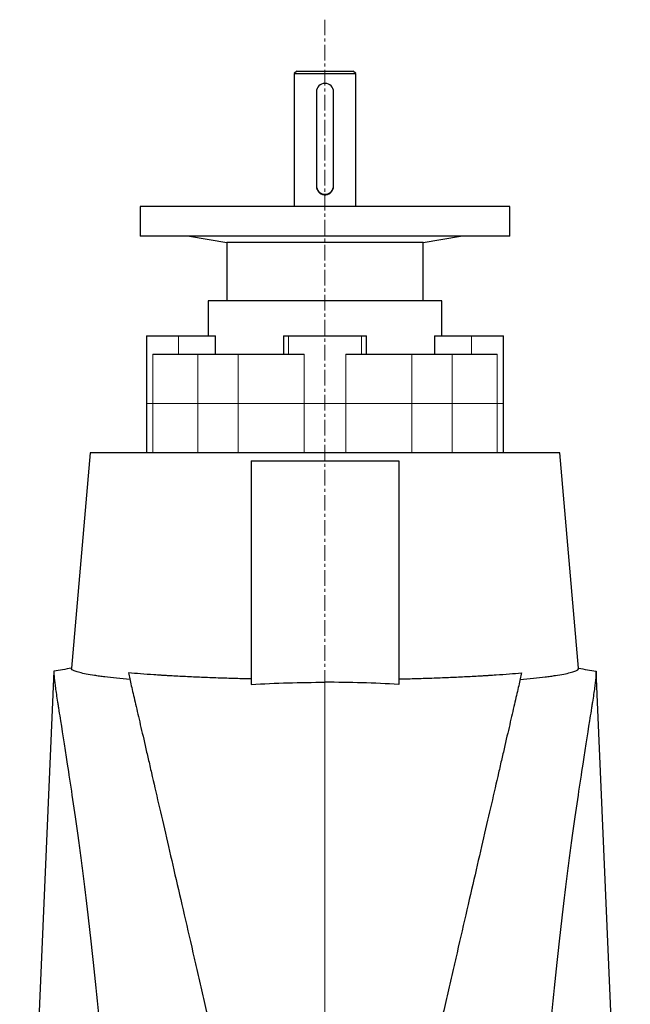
# Model space of a CAD drawing. Header units: millimetres. Extents: x 349 to 3828, y 433 to 5284.
# Tile 13 of 13: x 3203 to 3699, y 4452 to 5251. Entities that reach past the tile are written whole.
import ezdxf

# ---------------------------------------------------------------- set-up
doc = ezdxf.new("R2010")
doc.units = ezdxf.units.MM
doc.linetypes.add('CENTERX2', pattern=[20.32, 12.7, -2.54, 2.54, -2.54])
doc.layers.add('FORMAT', color=7, linetype='Continuous')

msp = doc.modelspace()

# ---------------------------------------------------------------- linework, layer by layer
at = {"color": 7, "linetype": 'Continuous', "lineweight": 25}
for p, q in [((3428.34, 5209.56), (3426.34, 5207.56)), ((3426.34, 5207.56), (3426.34, 5099.56)), ((3426.34, 5207.56), (3476.34, 5207.56)), ((3428.34, 5209.56), (3474.34, 5209.56)), ((3476.34, 5207.56), (3474.34, 5209.56)), ((3476.34, 5099.56), (3476.34, 5207.56)), ((3444.34, 5192.56), (3444.34, 5116.56)), ((3458.34, 5116.56), (3458.34, 5192.56)), ((3301.34, 5099.56), (3301.34, 5075.56)), ((3601.34, 5099.56), (3301.34, 5099.56)), ((3601.34, 5075.56), (3601.34, 5099.56)), ((3601.34, 5075.56), (3301.34, 5075.56)), ((3341.34, 5075.56), (3371.59, 5070.23)), ((3531.09, 5070.23), (3561.34, 5075.56)), ((3371.59, 5070.23), (3371.59, 5023.06)), ((3531.09, 5070.23), (3371.59, 5070.23)), ((3531.09, 5023.06), (3531.09, 5070.23)), ((3356.34, 5023.06), (3356.34, 4994.56)), ((3546.34, 5023.06), (3356.34, 5023.06)), ((3546.34, 4994.56), (3546.34, 5023.06)), ((3306.34, 4994.56), (3306.34, 4939.56)), ((3306.34, 4994.56), (3332.42, 4994.56)), ((3332.42, 4994.56), (3362.52, 4994.56)), ((3362.52, 4979.56), (3362.52, 4994.56)), ((3417.63, 4994.56), (3417.63, 4979.56)), ((3417.63, 4994.56), (3421.6, 4994.56)), ((3421.6, 4994.56), (3481.08, 4994.56)), ((3481.08, 4994.56), (3485.05, 4994.56)), ((3485.05, 4979.56), (3485.05, 4994.56)), ((3540.16, 4994.56), (3540.16, 4979.56)), ((3540.16, 4994.56), (3570.26, 4994.56)), ((3570.26, 4994.56), (3596.34, 4994.56)), ((3596.34, 4939.56), (3596.34, 4994.56)), ((3311.56, 4979.56), (3348.08, 4979.56)), ((3348.08, 4979.56), (3380.9, 4979.56)), ((3380.9, 4979.56), (3434.43, 4979.56)), ((3468.25, 4979.56), (3521.78, 4979.56)), ((3521.78, 4979.56), (3554.6, 4979.56)), ((3554.6, 4979.56), (3591.12, 4979.56)), ((3306.34, 4939.56), (3306.34, 4899.56)), ((3596.34, 4899.56), (3596.34, 4939.56)), ((3260.72, 4899.56), (3245.41, 4724.51)), ((3451.34, 4899.56), (3260.72, 4899.56)), ((3641.96, 4899.56), (3451.34, 4899.56)), ((3657.28, 4724.51), (3641.96, 4899.56)), ((3391.34, 4892.96), (3391.34, 4711.38)), ((3391.34, 4892.96), (3511.34, 4892.96)), ((3511.34, 4892.96), (3511.34, 4711.38)), ((3231.19, 4722.03), (3203.42, 4085.96)), ((3699.26, 4085.96), (3671.49, 4722.03))]:
    msp.add_line(p, q, dxfattribs=at)
at = {"color": 8, "linetype": 'Continuous', "lineweight": 18}
for p, q in [((3332.42, 4994.56), (3332.42, 4979.56)), ((3421.6, 4994.56), (3421.6, 4979.56)), ((3481.08, 4994.56), (3481.08, 4979.56)), ((3570.26, 4994.56), (3570.26, 4979.56)), ((3311.56, 4979.56), (3311.56, 4939.56)), ((3348.08, 4979.56), (3348.08, 4939.56)), ((3380.9, 4979.56), (3380.9, 4939.56)), ((3434.43, 4979.56), (3434.43, 4939.56)), ((3468.25, 4979.56), (3468.25, 4939.56)), ((3521.78, 4979.56), (3521.78, 4939.56)), ((3554.6, 4979.56), (3554.6, 4939.56)), ((3591.12, 4979.56), (3591.12, 4939.56)), ((3311.56, 4939.56), (3306.34, 4939.56)), ((3348.08, 4939.56), (3311.56, 4939.56)), ((3311.56, 4939.56), (3311.56, 4899.56)), ((3380.9, 4939.56), (3348.08, 4939.56)), ((3348.08, 4939.56), (3348.08, 4899.56)), ((3434.43, 4939.56), (3380.9, 4939.56)), ((3380.9, 4939.56), (3380.9, 4899.56)), ((3434.43, 4939.56), (3468.25, 4939.56)), ((3434.43, 4939.56), (3434.43, 4899.56)), ((3468.25, 4939.56), (3468.25, 4899.56)), ((3468.25, 4939.56), (3521.78, 4939.56)), ((3521.78, 4939.56), (3521.78, 4899.56)), ((3521.78, 4939.56), (3554.6, 4939.56)), ((3554.6, 4939.56), (3554.6, 4899.56)), ((3554.6, 4939.56), (3591.12, 4939.56)), ((3591.12, 4939.56), (3591.12, 4899.56)), ((3591.12, 4939.56), (3596.34, 4939.56))]:
    msp.add_line(p, q, dxfattribs=at)
at = {"color": 7, "linetype": 'Continuous', "lineweight": 25}
for centre, start, end in [((3451.34, 5192.56), 0, 180), ((3451.34, 5116.56), 180, 0)]:
    msp.add_arc(centre, 7, start, end, dxfattribs=at)
for points, knots in [([(3444.34, 5116.06), (3444.34, 5115.6), (3444.39, 5115.14), (3444.52, 5114.47), (3444.58, 5114.25), (3444.71, 5113.81), (3444.79, 5113.59), (3445.05, 5112.95), (3445.27, 5112.55), (3445.65, 5111.98), (3445.79, 5111.8), (3446.08, 5111.44), (3446.23, 5111.27), (3446.71, 5110.79), (3447.06, 5110.5), (3447.83, 5109.99), (3448.23, 5109.78), (3448.86, 5109.51), (3449.08, 5109.44), (3449.51, 5109.3), (3449.74, 5109.24), (3450.42, 5109.11), (3450.87, 5109.06), (3451.79, 5109.06), (3452.26, 5109.11), (3453.16, 5109.29), (3453.6, 5109.42), (3454.23, 5109.69), (3454.44, 5109.78), (3454.85, 5110), (3455.04, 5110.12), (3455.42, 5110.37), (3455.6, 5110.51), (3455.96, 5110.8), (3456.13, 5110.95), (3456.61, 5111.44), (3456.9, 5111.79), (3457.41, 5112.54), (3457.63, 5112.95), (3457.98, 5113.79), (3458.11, 5114.23), (3458.25, 5114.91), (3458.28, 5115.14), (3458.33, 5115.6), (3458.34, 5115.83), (3458.34, 5116.06)], [0, 0, 0, 0, 0.0625, 0.0625, 0.09375, 0.09375, 0.125, 0.125, 0.1875, 0.1875, 0.21875, 0.21875, 0.25, 0.25, 0.3125, 0.3125, 0.375, 0.375, 0.40625, 0.40625, 0.4375, 0.4375, 0.5, 0.5, 0.5625, 0.5625, 0.625, 0.625, 0.65625, 0.65625, 0.6875, 0.6875, 0.71875, 0.71875, 0.75, 0.75, 0.8125, 0.8125, 0.875, 0.875, 0.9375, 0.9375, 0.96875, 0.96875, 1, 1, 1, 1]), ([(3231.19, 4722.03), (3231.16, 4721.4), (3231.17, 4720.66), (3231.24, 4718.94), (3231.32, 4717.96), (3231.52, 4715.75), (3231.66, 4714.51), (3231.99, 4711.77), (3232.19, 4710.27), (3232.88, 4705.33), (3233.45, 4701.47), (3234.32, 4695.87), (3234.5, 4694.72), (3234.87, 4692.32), (3235.07, 4691.09), (3235.67, 4687.28), (3236.09, 4684.59), (3238.34, 4670.42), (3240.52, 4656.72), (3244.21, 4632.5), (3245.51, 4623.81), (3248.21, 4605.18), (3249.62, 4595.23), (3251.43, 4581.96), (3251.8, 4579.27), (3252.53, 4573.83), (3252.89, 4571.08), (3253.99, 4562.73), (3254.73, 4557.03), (3256.94, 4539.56), (3258.41, 4527.4), (3261.33, 4502.07), (3262.77, 4488.89), (3265.58, 4461.51), (3266.96, 4447.3), (3268.94, 4425.19), (3269.58, 4417.69), (3270.37, 4408.14), (3270.53, 4406.22), (3270.84, 4402.37), (3270.99, 4400.43), (3271.45, 4394.6), (3271.75, 4390.7), (3273.23, 4371.06), (3274.32, 4355), (3276.28, 4322.19), (3277.16, 4305.43), (3278.68, 4271.22), (3279.31, 4253.76), (3279.81, 4235.94)], [0, 0, 0, 0, 0.03125, 0.03125, 0.0625, 0.0625, 0.09375, 0.09375, 0.125, 0.125, 0.1875, 0.1875, 0.203125, 0.203125, 0.21875, 0.21875, 0.25, 0.25, 0.375, 0.375, 0.4375, 0.4375, 0.5, 0.5, 0.515625, 0.515625, 0.53125, 0.53125, 0.5625, 0.5625, 0.625, 0.625, 0.6875, 0.6875, 0.75, 0.75, 0.78125, 0.78125, 0.789062, 0.789062, 0.796875, 0.796875, 0.8125, 0.8125, 0.875, 0.875, 0.9375, 0.9375, 1, 1, 1, 1]), ([(3292.91, 4715.36), (3289.09, 4715.7), (3285.49, 4716.04), (3278.69, 4716.75), (3275.49, 4717.12), (3271.77, 4717.58), (3271.03, 4717.67), (3269.59, 4717.86), (3268.89, 4717.96), (3266.82, 4718.24), (3265.5, 4718.43), (3261.74, 4719.01), (3259.49, 4719.39), (3255.47, 4720.17), (3253.7, 4720.56), (3250.66, 4721.35), (3249.39, 4721.75), (3247.86, 4722.34), (3247.42, 4722.54), (3246.66, 4722.94), (3246.35, 4723.14), (3245.6, 4723.73), (3245.37, 4724.12), (3245.41, 4724.51)], [0, 0, 0, 0, 0.125, 0.125, 0.25, 0.25, 0.28125, 0.28125, 0.3125, 0.3125, 0.375, 0.375, 0.5, 0.5, 0.625, 0.625, 0.75, 0.75, 0.8125, 0.8125, 0.875, 0.875, 1, 1, 1, 1]), ([(3391.34, 4715.79), (3388.9, 4715.84), (3386.47, 4715.9), (3381.62, 4716.03), (3379.21, 4716.09), (3372.07, 4716.3), (3367.4, 4716.46), (3358.25, 4716.78), (3353.77, 4716.96), (3344.98, 4717.34), (3340.68, 4717.53), (3332.26, 4717.95), (3328.14, 4718.18), (3323.11, 4718.47), (3322.11, 4718.53), (3320.13, 4718.65), (3319.14, 4718.71), (3316.23, 4718.89), (3314.32, 4719.02), (3304.96, 4719.65), (3298.03, 4720.18), (3291.66, 4720.75)], [0, 0, 0, 0, 0.0625, 0.0625, 0.125, 0.125, 0.25, 0.25, 0.375, 0.375, 0.5, 0.5, 0.625, 0.625, 0.65625, 0.65625, 0.6875, 0.6875, 0.75, 0.75, 1, 1, 1, 1]), ([(3291.66, 4720.75), (3292.36, 4717.75), (3293.16, 4714.28), (3294.98, 4706.4), (3296, 4701.98), (3298.26, 4692.17), (3299.5, 4686.78), (3302.22, 4675), (3303.7, 4668.61), (3306.09, 4658.25), (3306.92, 4654.67), (3308.2, 4649.11), (3308.64, 4647.22), (3309.53, 4643.37), (3309.98, 4641.42), (3312.26, 4631.54), (3314.18, 4623.2), (3318.23, 4605.68), (3320.35, 4596.49), (3324.79, 4577.26), (3327.1, 4567.23), (3331.93, 4546.32), (3334.44, 4535.44), (3339.66, 4512.83), (3342.37, 4501.09), (3345.54, 4487.39), (3345.89, 4485.86), (3346.6, 4482.78), (3346.96, 4481.24), (3348.03, 4476.6), (3348.75, 4473.48), (3350.92, 4464.09), (3352.38, 4457.75), (3356.82, 4438.51), (3359.85, 4425.4), (3366.04, 4398.6), (3369.19, 4384.92), (3375.65, 4356.98), (3378.94, 4342.72), (3385.65, 4313.63), (3389.08, 4298.8), (3394.32, 4276.1), (3396.08, 4268.46), (3399.63, 4253.08), (3401.42, 4245.34), (3403.22, 4237.56)], [0, 0, 0, 0, 0.0625, 0.0625, 0.125, 0.125, 0.1875, 0.1875, 0.25, 0.25, 0.28125, 0.28125, 0.296875, 0.296875, 0.3125, 0.3125, 0.375, 0.375, 0.4375, 0.4375, 0.5, 0.5, 0.5625, 0.5625, 0.625, 0.625, 0.632812, 0.632812, 0.640625, 0.640625, 0.65625, 0.65625, 0.6875, 0.6875, 0.75, 0.75, 0.8125, 0.8125, 0.875, 0.875, 0.9375, 0.9375, 0.96875, 0.96875, 1, 1, 1, 1]), ([(3611.02, 4720.75), (3610.33, 4717.75), (3609.53, 4714.28), (3607.71, 4706.4), (3606.69, 4701.98), (3604.42, 4692.17), (3603.18, 4686.78), (3600.46, 4675), (3598.98, 4668.61), (3596.59, 4658.25), (3595.76, 4654.67), (3594.48, 4649.11), (3594.04, 4647.22), (3593.16, 4643.37), (3592.71, 4641.42), (3590.42, 4631.54), (3588.5, 4623.2), (3584.45, 4605.68), (3582.33, 4596.49), (3577.89, 4577.26), (3575.58, 4567.23), (3570.75, 4546.32), (3568.24, 4535.44), (3563.02, 4512.83), (3560.31, 4501.09), (3557.14, 4487.39), (3556.79, 4485.86), (3556.08, 4482.78), (3555.72, 4481.24), (3554.65, 4476.6), (3553.93, 4473.48), (3551.76, 4464.09), (3550.3, 4457.75), (3545.86, 4438.51), (3542.83, 4425.4), (3536.65, 4398.6), (3533.49, 4384.92), (3527.04, 4356.98), (3523.74, 4342.72), (3517.03, 4313.63), (3513.6, 4298.8), (3508.36, 4276.1), (3506.6, 4268.46), (3503.05, 4253.08), (3501.26, 4245.34), (3499.46, 4237.56)], [0, 0, 0, 0, 0.0625, 0.0625, 0.125, 0.125, 0.1875, 0.1875, 0.25, 0.25, 0.28125, 0.28125, 0.296875, 0.296875, 0.3125, 0.3125, 0.375, 0.375, 0.4375, 0.4375, 0.5, 0.5, 0.5625, 0.5625, 0.625, 0.625, 0.632812, 0.632812, 0.640625, 0.640625, 0.65625, 0.65625, 0.6875, 0.6875, 0.75, 0.75, 0.8125, 0.8125, 0.875, 0.875, 0.9375, 0.9375, 0.96875, 0.96875, 1, 1, 1, 1]), ([(3511.34, 4715.79), (3513.78, 4715.84), (3516.21, 4715.9), (3521.06, 4716.03), (3523.47, 4716.09), (3530.61, 4716.3), (3535.28, 4716.46), (3544.43, 4716.78), (3548.91, 4716.96), (3557.7, 4717.34), (3562, 4717.53), (3570.42, 4717.95), (3574.54, 4718.18), (3579.58, 4718.47), (3580.58, 4718.53), (3582.56, 4718.65), (3583.54, 4718.71), (3586.45, 4718.89), (3588.36, 4719.02), (3597.72, 4719.65), (3604.65, 4720.18), (3611.02, 4720.75)], [0, 0, 0, 0, 0.0625, 0.0625, 0.125, 0.125, 0.25, 0.25, 0.375, 0.375, 0.5, 0.5, 0.625, 0.625, 0.65625, 0.65625, 0.6875, 0.6875, 0.75, 0.75, 1, 1, 1, 1]), ([(3609.78, 4715.36), (3613.59, 4715.7), (3617.19, 4716.04), (3623.99, 4716.75), (3627.19, 4717.12), (3630.92, 4717.58), (3631.65, 4717.67), (3633.09, 4717.86), (3633.79, 4717.96), (3635.86, 4718.24), (3637.18, 4718.43), (3640.94, 4719.01), (3643.19, 4719.39), (3647.21, 4720.17), (3648.98, 4720.56), (3652.02, 4721.35), (3653.29, 4721.75), (3654.82, 4722.34), (3655.26, 4722.54), (3656.02, 4722.94), (3656.34, 4723.14), (3657.08, 4723.73), (3657.31, 4724.12), (3657.28, 4724.51)], [0, 0, 0, 0, 0.125, 0.125, 0.25, 0.25, 0.28125, 0.28125, 0.3125, 0.3125, 0.375, 0.375, 0.5, 0.5, 0.625, 0.625, 0.75, 0.75, 0.8125, 0.8125, 0.875, 0.875, 1, 1, 1, 1]), ([(3671.49, 4722.03), (3671.52, 4721.4), (3671.51, 4720.66), (3671.44, 4718.94), (3671.36, 4717.96), (3671.16, 4715.75), (3671.02, 4714.51), (3670.69, 4711.77), (3670.49, 4710.27), (3669.81, 4705.33), (3669.23, 4701.47), (3668.36, 4695.87), (3668.18, 4694.72), (3667.81, 4692.32), (3667.62, 4691.09), (3667.02, 4687.28), (3666.59, 4684.59), (3664.34, 4670.42), (3662.16, 4656.72), (3658.47, 4632.5), (3657.17, 4623.81), (3654.47, 4605.18), (3653.06, 4595.23), (3651.25, 4581.96), (3650.88, 4579.27), (3650.15, 4573.83), (3649.79, 4571.08), (3648.69, 4562.73), (3647.95, 4557.03), (3645.74, 4539.56), (3644.27, 4527.4), (3641.35, 4502.07), (3639.91, 4488.89), (3637.1, 4461.51), (3635.72, 4447.3), (3633.74, 4425.19), (3633.1, 4417.69), (3632.31, 4408.14), (3632.16, 4406.22), (3631.84, 4402.37), (3631.69, 4400.43), (3631.23, 4394.6), (3630.93, 4390.7), (3629.46, 4371.06), (3628.37, 4355), (3626.4, 4322.19), (3625.52, 4305.43), (3624, 4271.22), (3623.37, 4253.76), (3622.88, 4235.94)], [0, 0, 0, 0, 0.03125, 0.03125, 0.0625, 0.0625, 0.09375, 0.09375, 0.125, 0.125, 0.1875, 0.1875, 0.203125, 0.203125, 0.21875, 0.21875, 0.25, 0.25, 0.375, 0.375, 0.4375, 0.4375, 0.5, 0.5, 0.515625, 0.515625, 0.53125, 0.53125, 0.5625, 0.5625, 0.625, 0.625, 0.6875, 0.6875, 0.75, 0.75, 0.78125, 0.78125, 0.789063, 0.789063, 0.796875, 0.796875, 0.8125, 0.8125, 0.875, 0.875, 0.9375, 0.9375, 1, 1, 1, 1]), ([(3391.34, 4711.38), (3401.33, 4711.96), (3411.33, 4712.39), (3431.33, 4712.97), (3441.33, 4713.12), (3451.34, 4713.12)], [0, 0, 0, 0, 0.5, 0.5, 1, 1, 1, 1]), ([(3511.34, 4711.38), (3501.35, 4711.96), (3491.35, 4712.39), (3471.35, 4712.97), (3461.35, 4713.12), (3451.34, 4713.12)], [0, 0, 0, 0, 0.5, 0.5, 1, 1, 1, 1])]:
    msp.add_open_spline(points, degree=3, knots=knots, dxfattribs=at)
for points in [[(3245.41, 4724.51), (3240.66, 4723.72), (3235.92, 4722.9), (3231.19, 4722.03)], [(3657.28, 4724.51), (3662.02, 4723.72), (3666.76, 4722.9), (3671.49, 4722.03)]]:
    msp.add_open_spline(points, degree=3, dxfattribs=at)
at = {"color": 8, "linetype": 'Continuous', "lineweight": 18}
msp.add_open_spline([(3451.34, 4713.12), (3451.34, 4707.66), (3451.34, 4701.38), (3451.34, 4687.12), (3451.34, 4679.15), (3451.34, 4661.56), (3451.34, 4651.94), (3451.34, 4631.1), (3451.34, 4619.89), (3451.34, 4595.98), (3451.34, 4583.28), (3451.34, 4556.53), (3451.34, 4542.48), (3451.34, 4513.18), (3451.34, 4497.94), (3451.34, 4466.44), (3451.34, 4450.19), (3451.34, 4433.54)], degree=3, knots=[0, 0, 0, 0, 0.125, 0.125, 0.25, 0.25, 0.375, 0.375, 0.5, 0.5, 0.625, 0.625, 0.75, 0.75, 0.875, 0.875, 1, 1, 1, 1], dxfattribs=at)
at = {"layer": 'FORMAT', "linetype": 'CENTERX2', "lineweight": 18}
msp.add_line((3451.34, 5251.3), (3451.34, 1981.11), dxfattribs=at)

doc.saveas('drawing.dxf')
